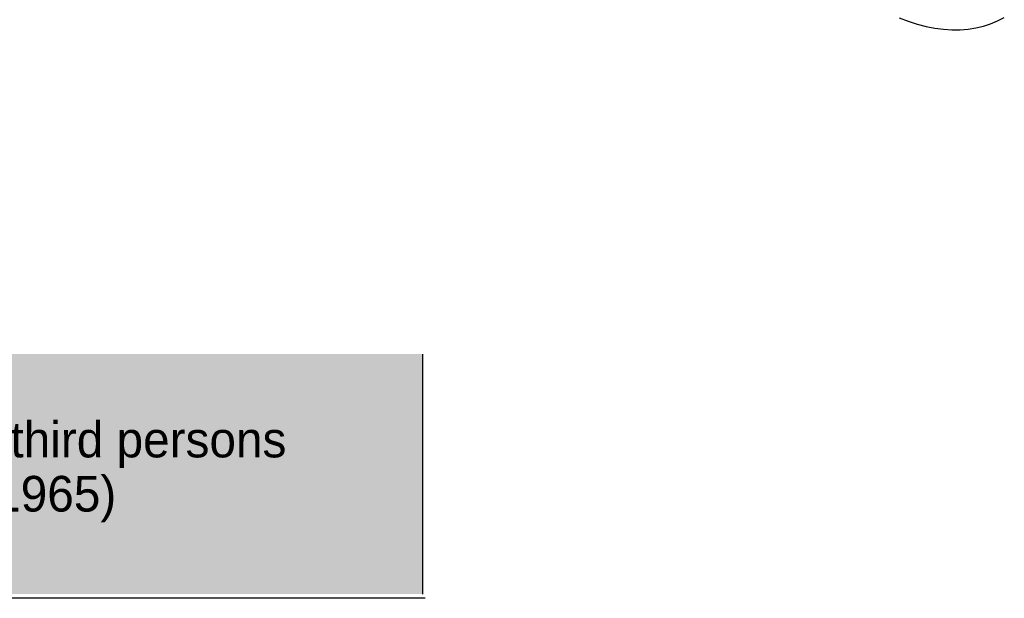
# Paper-space layout 'Layout1' of a CAD drawing. Extents: x -201 to 291, y 10 to 347.
# Tile 2 of 90: x 110 to 203, y 20 to 74. Entities that reach past the tile are written whole.
import ezdxf

# ---------------------------------------------------------------- set-up
doc = ezdxf.new("R2010")
doc.units = 0
doc.layers.get('0').update_dxf_attribs({"linetype": 'CONTINUOUS'})
doc.layers.add('DEFAULT', color=7, linetype='CONTINUOUS')
doc.layers.add('FTP-20T-40T', color=7, linetype='CONTINUOUS')

# ---------------------------------------------------------------- blocks, each defined once
blk = doc.blocks.new('SE6')
at = {"layer": 'FTP-20T-40T', "color": 7, "linetype": 'CONTINUOUS'}
blk.add_polyline3d([(234.653, 44.9058, 0), (235.162, 44.714, 0), (235.666, 44.5538, 0), (236.163, 44.4255, 0), (236.654, 44.3295, 0), (237.135, 44.2659, 0), (237.607, 44.235, 0), (238.068, 44.2368, 0), (238.518, 44.2713, 0), (238.954, 44.3384, 0), (239.376, 44.438, 0), (239.783, 44.5698, 0), (240.174, 44.7334, 0), (240.548, 44.9286, 0)], dxfattribs=at)
blk = doc.blocks.new('*U80')
at = {"layer": 'DEFAULT', "color": 7, "linetype": 'CONTINUOUS'}
blk.add_line((148.188, 42.701), (148.188, 20.077), dxfattribs=at)
at = {"layer": 'DEFAULT', "color": 7, "linetype": 'CONTINUOUS', "extrusion": (0, 0, -1)}
for points in [[(201.282, 42.701), (-148.188, 20.077), (201.282, 20.077)], [(201.282, 42.701), (-148.188, 42.701), (-148.188, 20.077)]]:
    blk.add_solid(points, dxfattribs=at)
blk = doc.blocks.new('*U81')
at = {"layer": 'DEFAULT', "color": 7}
for s, p in [('This drawing remains property of rheonics. It may be neither copied nor informed to third persons', (-57.553, 32.963)), ('or competitors without our approval. ( 2 paragraph 1 fig.7 copyright act of 9th Sept. 1965)', (-57.599, 27.855))]:
    blk.add_text(s, height=3.36221, dxfattribs=at).set_placement(p)

psp = doc.layouts.get("Layout1")

# ---------------------------------------------------------------- linework, layer by layer
at = {"layer": 'DEFAULT', "color": 7, "linetype": 'CONTINUOUS'}
psp.add_line((148.455, 19.68), (-201.01, 19.68), dxfattribs=at)

# ---------------------------------------------------------------- block references
psp.add_blockref('*U81', (0, 0))
at = {"layer": 'DEFAULT', "xscale": 1.681103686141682, "yscale": 1.681103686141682, "zscale": 1.681103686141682}
psp.add_blockref('SE6', (-201.396, -1.103), dxfattribs=at)
at = {"layer": 'DEFAULT', "color": 7, "linetype": 'CONTINUOUS'}
psp.add_blockref('*U80', (0, 0), dxfattribs=at)

doc.saveas('drawing.dxf')
